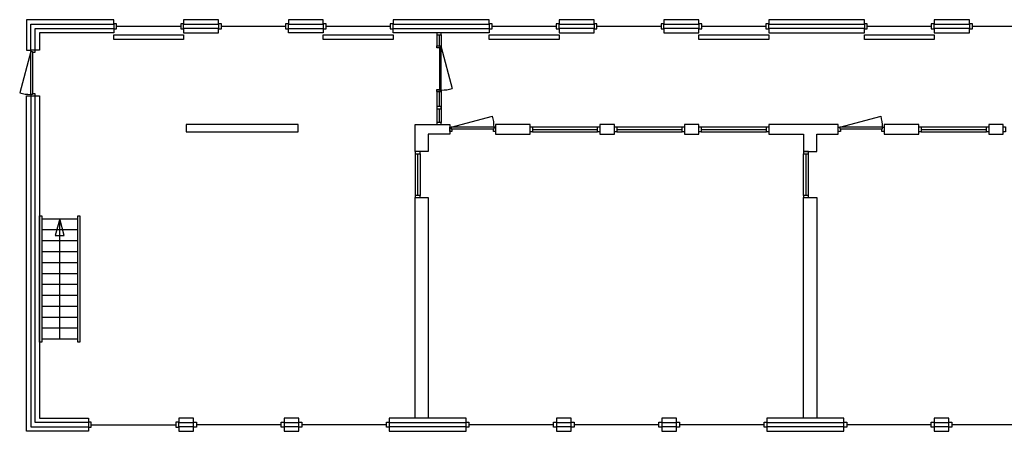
# Model space of a CAD drawing. Header units: millimetres. Extents: x 4976 to 83580, y -7076 to 41820.
# Tile 2 of 7: x 4976 to 27525, y 32400 to 41820. Entities that reach past the tile are written whole.
import ezdxf

# ---------------------------------------------------------------- set-up
doc = ezdxf.new("R2010")
doc.units = ezdxf.units.MM
doc.header["$LTSCALE"] = 100
for name, color, linetype in [('AL21----_BUITENWAND', 3, 'Continuous'), ('AL22----_BINNENWAND', 2, 'Continuous'), ('AL24----_TRAPPEN', 1, 'Continuous'), ('AL31----_BUITENKOZIJNEN', 1, 'Continuous'), ('AL32----_BINNENKOZIJNEN', 1, 'Continuous'), ('AL51----_RADIATOREN', 8, 'Continuous')]:
    doc.layers.add(name, color=color, linetype=linetype)

# ---------------------------------------------------------------- blocks, each defined once
blk = doc.blocks.new('*U9')
at = {"layer": 'AL31----_BUITENKOZIJNEN'}
for points in [[(-1050, -50), (-1015, -50), (-1015, -9), (-1000, -9), (-1000, 50), (-1050, 50)], [(-50, 50), (-50, -9), (-35, -9), (-35, -50), (0, -50), (0, 50)], [(-1015, -9), (-35, -9), (-35, -50), (-1015, -50)]]:
    blk.add_lwpolyline(points, close=True, dxfattribs=at)
blk.add_lwpolyline([(-1015, -50), (-68, -304)], dxfattribs=at)
blk.add_arc((-1015, -50), 980, 345, 0.0038, dxfattribs=at)
blk = doc.blocks.new('*U23')
at = {"layer": 'AL32----_BINNENKOZIJNEN'}
blk.add_lwpolyline([(-1015, 50), (-68, 304)], dxfattribs=at)
for points in [[(-1050, 50), (-1015, 50), (-1015, 9), (-1000, 9), (-1000, -50), (-1050, -50)], [(-1015, 9), (-35, 9), (-35, 50), (-1015, 50)], [(-50, -50), (-50, 9), (-35, 9), (-35, 50), (0, 50), (0, -50)]]:
    blk.add_lwpolyline(points, close=True, dxfattribs=at)
blk.add_arc((-1015, 50), 980, 359.9962, 15, dxfattribs=at)

msp = doc.modelspace()

# ---------------------------------------------------------------- linework, layer by layer
at = {"layer": 'AL21----_BUITENWAND'}
for points in [[(5130, 41820), (5130, 41125), (5230, 41125), (5230, 41720), (7130, 41720), (7130, 41820)], [(8730, 41820), (8730, 41720), (9530, 41720), (9530, 41820)], [(11130, 41820), (11130, 41720), (11930, 41720), (11930, 41820)], [(13530, 41820), (13530, 41720), (15730, 41720), (15730, 41820)], [(17330, 41820), (17330, 41720), (18130, 41720), (18130, 41820)], [(19730, 41820), (19730, 41720), (20530, 41720), (20530, 41820)], [(22130, 41820), (22130, 41720), (24320, 41720), (24320, 41820)], [(25920, 41820), (25920, 41720), (26730, 41720), (26730, 41820)], [(7130, 41620), (7130, 41520), (5430, 41520), (5430, 41125), (5330, 41125), (5330, 41620)], [(8730, 41620), (8730, 41520), (9530, 41520), (9530, 41620)], [(11930, 41620), (11930, 41520), (11130, 41520), (11130, 41620)], [(15730, 41620), (15730, 41520), (13530, 41520), (13530, 41620)], [(17330, 41620), (17330, 41520), (18130, 41520), (18130, 41620)], [(19730, 41620), (19730, 41520), (20530, 41520), (20530, 41620)], [(22130, 41620), (22130, 41520), (24320, 41520), (24320, 41620)], [(25920, 41620), (25920, 41520), (26730, 41520), (26730, 41620)], [(5130, 40075), (5230, 40075), (5230, 32500), (6550, 32500), (6550, 32400), (5130, 32400)], [(5330, 40075), (5430, 40075), (5430, 32700), (6550, 32700), (6550, 32600), (5330, 32600)], [(8620, 32700), (8620, 32600), (8958, 32600), (8958, 32700)], [(11030, 32700), (11030, 32600), (11368, 32600), (11368, 32700)], [(13440, 32700), (13440, 32600), (15198, 32600), (15198, 32700)], [(17270, 32700), (17270, 32600), (17608, 32600), (17608, 32700)], [(19680, 32700), (19680, 32600), (20018, 32600), (20018, 32700)], [(22090, 32700), (22090, 32600), (23848, 32600), (23848, 32700)], [(25920, 32700), (25920, 32600), (26258, 32600), (26258, 32700)], [(8620, 32500), (8620, 32400), (8958, 32400), (8958, 32500)], [(11030, 32500), (11030, 32400), (11368, 32400), (11368, 32500)], [(13440, 32500), (13440, 32400), (15198, 32400), (15198, 32500)], [(17270, 32500), (17270, 32400), (17608, 32400), (17608, 32500)], [(19680, 32500), (19680, 32400), (20018, 32400), (20018, 32500)], [(22090, 32500), (22090, 32400), (23848, 32400), (23848, 32500)], [(25920, 32500), (25920, 32400), (26258, 32400), (26258, 32500)]]:
    msp.add_lwpolyline(points, close=True, dxfattribs=at)
at = {"layer": 'AL22----_BINNENWAND'}
for points in [[(8790, 39420), (8790, 39250), (11350, 39250), (11350, 39420)], [(14825, 39420), (14825, 39200), (14330, 39200), (14330, 38800), (14030, 38800), (14030, 39420)], [(15875, 39420), (15875, 39200), (16670, 39200), (16670, 39420)], [(18260, 39420), (18260, 39200), (18600, 39200), (18600, 39420)], [(20200, 39420), (20200, 39200), (20530, 39200), (20530, 39420)], [(22130, 39420), (22130, 39200), (22930, 39200), (22930, 38800), (23230, 38800), (23230, 39200), (23720, 39200), (23720, 39420)], [(24770, 39420), (24770, 39200), (25570, 39200), (25570, 39420)], [(27170, 39420), (27170, 39200), (27500, 39200), (27500, 39420)], [(14030, 37750), (14330, 37750), (14330, 32700), (14030, 32700)], [(22930, 37750), (23230, 37750), (23230, 32700), (22930, 32700)]]:
    msp.add_lwpolyline(points, close=True, dxfattribs=at)
at = {"layer": 'AL24----_TRAPPEN'}
for points in [[(5430, 37330), (5480, 37330), (5480, 34440), (5430, 34440)], [(6305, 37330), (6355, 37330), (6355, 34440), (6305, 34440)]]:
    msp.add_lwpolyline(points, close=True, dxfattribs=at)
for points in [[(5480, 37265), (6305, 37265)], [(5892, 34515), (5892, 37265), (5789, 36879), (5996, 36879), (5892, 37265)], [(5480, 37015), (6305, 37015)], [(5480, 36765), (6305, 36765)], [(5480, 36515), (6305, 36515)], [(5480, 36265), (6305, 36265)], [(5480, 36015), (6305, 36015)], [(5480, 35765), (6305, 35765)], [(5480, 35515), (6305, 35515)], [(5480, 35265), (6305, 35265)], [(5480, 35015), (6305, 35015)], [(5480, 34765), (6305, 34765)], [(5480, 34515), (6305, 34515)]]:
    msp.add_lwpolyline(points, dxfattribs=at)
at = {"layer": 'AL31----_BUITENKOZIJNEN'}
for points in [[(7130, 41727), (7130, 41613), (7197, 41613), (7197, 41727)], [(8663, 41727), (8663, 41613), (8730, 41613), (8730, 41727)], [(9530, 41727), (9530, 41613), (9597, 41613), (9597, 41727)], [(11063, 41727), (11063, 41613), (11130, 41613), (11130, 41727)], [(11930, 41727), (11930, 41613), (11997, 41613), (11997, 41727)], [(13463, 41727), (13463, 41613), (13530, 41613), (13530, 41727)], [(15730, 41727), (15730, 41613), (15797, 41613), (15797, 41727)], [(17263, 41727), (17263, 41613), (17330, 41613), (17330, 41727)], [(18130, 41727), (18130, 41613), (18197, 41613), (18197, 41727)], [(19663, 41727), (19663, 41613), (19730, 41613), (19730, 41727)], [(20530, 41727), (20530, 41613), (20597, 41613), (20597, 41727)], [(22063, 41727), (22063, 41613), (22130, 41613), (22130, 41727)], [(24320, 41727), (24320, 41613), (24387, 41613), (24387, 41727)], [(25853, 41727), (25853, 41613), (25920, 41613), (25920, 41727)], [(26730, 41727), (26730, 41613), (26797, 41613), (26797, 41727)], [(6550, 32607), (6550, 32493), (6617, 32493), (6617, 32607)], [(8553, 32607), (8553, 32493), (8620, 32493), (8620, 32607)], [(8958, 32607), (9025, 32607), (9025, 32493), (8958, 32493)], [(10963, 32607), (11030, 32607), (11030, 32493), (10963, 32493)], [(11368, 32607), (11435, 32607), (11435, 32493), (11368, 32493)], [(13373, 32607), (13440, 32607), (13440, 32493), (13373, 32493)], [(15198, 32607), (15265, 32607), (15265, 32493), (15198, 32493)], [(17203, 32607), (17270, 32607), (17270, 32493), (17203, 32493)], [(17608, 32607), (17675, 32607), (17675, 32493), (17608, 32493)], [(19613, 32607), (19680, 32607), (19680, 32493), (19613, 32493)], [(20018, 32607), (20085, 32607), (20085, 32493), (20018, 32493)], [(22023, 32607), (22090, 32607), (22090, 32493), (22023, 32493)], [(23848, 32607), (23915, 32607), (23915, 32493), (23848, 32493)], [(25853, 32607), (25920, 32607), (25920, 32493), (25853, 32493)], [(26258, 32607), (26325, 32607), (26325, 32493), (26258, 32493)]]:
    msp.add_lwpolyline(points, close=True, dxfattribs=at)
for points in [[(7197, 41670), (8663, 41670)], [(9597, 41670), (11063, 41670)], [(11997, 41670), (13463, 41670)], [(15797, 41670), (17263, 41670)], [(18197, 41670), (19663, 41670)], [(20597, 41670), (22063, 41670)], [(24387, 41670), (25853, 41670)], [(26797, 41670), (28263, 41670)], [(6617, 32550), (8553, 32550)], [(10963, 32550), (9025, 32550)], [(13373, 32550), (11435, 32550)], [(17203, 32550), (15265, 32550)], [(19613, 32550), (17675, 32550)], [(22023, 32550), (20085, 32550)], [(25853, 32550), (23915, 32550)], [(28263, 32550), (26325, 32550)]]:
    msp.add_lwpolyline(points, dxfattribs=at)
at = {"layer": 'AL32----_BINNENKOZIJNEN'}
for points in [[(14530, 41520), (14530, 41471), (14630, 41471), (14630, 41520)], [(14530, 39830), (14530, 39781), (14630, 39781), (14630, 39830)], [(14530, 39470), (14530, 39421), (14630, 39421), (14630, 39470)], [(16670, 39367), (16720, 39367), (16720, 39253), (16670, 39253)], [(18210, 39367), (18260, 39367), (18260, 39253), (18210, 39253)], [(18600, 39367), (18650, 39367), (18650, 39253), (18600, 39253)], [(20150, 39367), (20200, 39367), (20200, 39253), (20150, 39253)], [(20530, 39367), (20580, 39367), (20580, 39253), (20530, 39253)], [(22080, 39367), (22130, 39367), (22130, 39253), (22080, 39253)], [(25570, 39367), (25620, 39367), (25620, 39253), (25570, 39253)], [(27120, 39367), (27170, 39367), (27170, 39253), (27120, 39253)], [(27500, 39367), (27550, 39367), (27550, 39253), (27500, 39253)], [(14030, 38800), (14030, 38750), (14144, 38750), (14144, 38800)], [(22930, 38800), (22930, 38750), (23044, 38750), (23044, 38800)], [(14030, 37800), (14030, 37750), (14144, 37750), (14144, 37800)], [(22930, 37800), (22930, 37750), (23044, 37750), (23044, 37800)]]:
    msp.add_lwpolyline(points, close=True, dxfattribs=at)
for points in [[(14530, 41471), (14530, 41225)], [(14580, 41470), (14580, 41225)], [(14630, 41471), (14630, 41225)], [(14530, 41225), (14630, 41225)], [(14530, 40175), (14530, 39470)], [(14530, 40175), (14630, 40175)], [(14580, 40175), (14580, 39830)], [(14630, 40175), (14630, 39470)], [(14580, 39780), (14580, 39470)], [(16720, 39367), (18210, 39367)], [(16720, 39310), (18210, 39310)], [(16720, 39253), (18210, 39253)], [(18650, 39367), (20150, 39367)], [(18650, 39310), (20150, 39310)], [(18650, 39253), (20150, 39253)], [(20580, 39367), (22080, 39367)], [(20580, 39310), (22080, 39310)], [(20580, 39253), (22080, 39253)], [(25620, 39367), (27120, 39367)], [(25620, 39310), (27120, 39310)], [(25620, 39253), (27120, 39253)], [(14030, 38750), (14030, 37800)], [(14087, 38750), (14087, 37800)], [(14144, 38750), (14144, 37800)], [(22930, 37800), (22930, 38750)], [(22987, 37800), (22987, 38750)], [(23044, 37800), (23044, 38750)]]:
    msp.add_lwpolyline(points, dxfattribs=at)
at = {"layer": 'AL51----_RADIATOREN'}
for points in [[(7130, 41370), (7130, 41470), (8730, 41470), (8730, 41370)], [(11930, 41370), (11930, 41470), (13530, 41470), (13530, 41370)], [(15730, 41370), (15730, 41470), (17330, 41470), (17330, 41370)], [(20530, 41370), (20530, 41470), (22130, 41470), (22130, 41370)], [(24320, 41370), (24320, 41470), (25920, 41470), (25920, 41370)]]:
    msp.add_lwpolyline(points, close=True, dxfattribs=at)

# ---------------------------------------------------------------- block references
at = {"layer": 'AL31----_BUITENKOZIJNEN', "rotation": 270}
msp.add_blockref('*U9', (5280, 40075), dxfattribs=at)
at = {"layer": 'AL32----_BINNENKOZIJNEN', "rotation": 270}
msp.add_blockref('*U23', (14580, 40175), dxfattribs=at)
at = {"layer": 'AL32----_BINNENKOZIJNEN'}
for p in [(15875, 39310), (24770, 39310)]:
    msp.add_blockref('*U23', p, dxfattribs=at)

doc.saveas('drawing.dxf')
